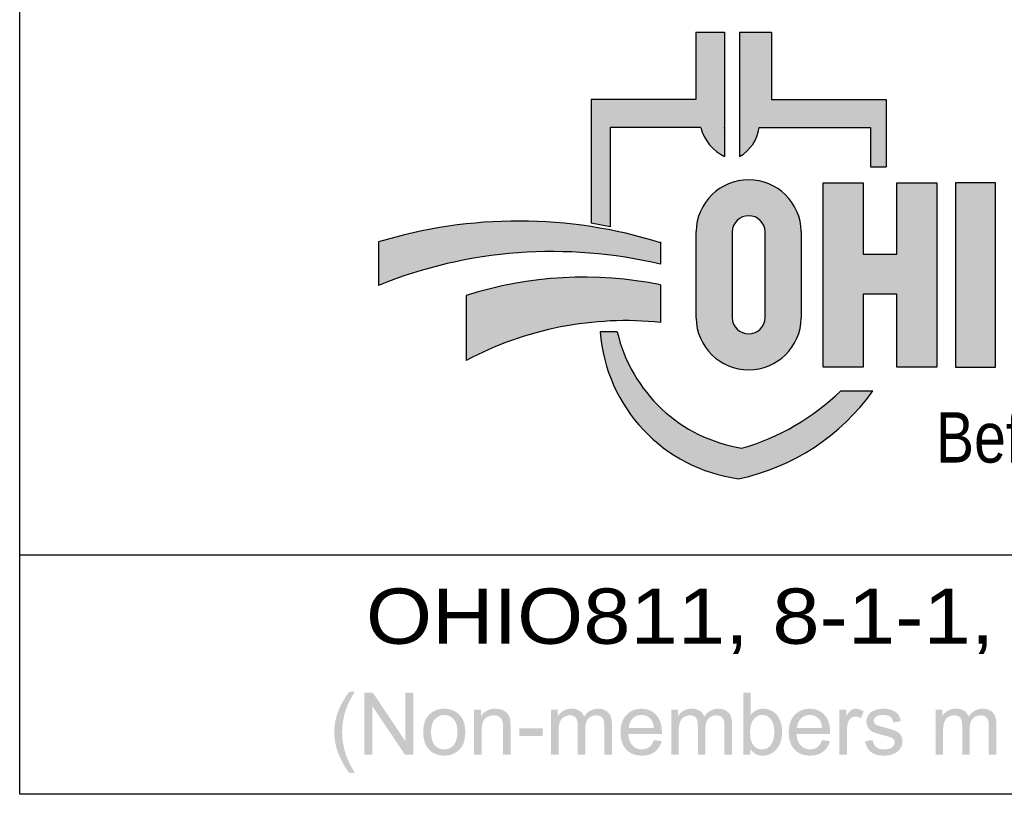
# Paper-space layout '113851GT001' of a CAD drawing. Header units: feet. Extents: x 0 to 34, y 0 to 22.
# Tile 6 of 12: x 3.3 to 5.5, y 2.4 to 4.2. Entities that reach past the tile are written whole.
import ezdxf
from ezdxf.enums import TextEntityAlignment as Align

# ---------------------------------------------------------------- set-up
doc = ezdxf.new("R2010")
doc.units = ezdxf.units.FT
doc.header["$MEASUREMENT"] = 0
doc.layers.add('C-ANNO-TEXT', color=7, linetype='Continuous')
doc.layers.add('SH_Data', color=7, linetype='Continuous')
doc.styles.add('Font 70-Main Title', font='txt', dxfattribs={"width": 1.15, "height": 0.25})
doc.styles.add('ROMANC', font='ic-romans')

# ---------------------------------------------------------------- blocks, each defined once
blk = doc.blocks.new('OUPS NEW LOGO - 2022 - SCR')
at = {"layer": 'SH_Data'}
h = blk.add_hatch(color=256, dxfattribs=at)
edge = h.paths.add_edge_path()
edge.add_line((-0.8462481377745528, 0.3341965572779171), (-0.8462481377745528, 0.1816177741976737))
edge.add_line((-0.8462481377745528, 0.1816177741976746), (-0.8462481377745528, 0.1816177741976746))
edge.add_line((-0.8462481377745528, 0.1816177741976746), (-1.082950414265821, 0.1816177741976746))
edge.add_line((-1.082950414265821, 0.1816177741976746), (-1.082950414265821, 0.1816177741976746))
edge.add_line((-1.082950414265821, 0.1816177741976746), (-1.082950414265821, -0.09806893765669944))
edge.add_line((-1.082950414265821, -0.09806893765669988), (-1.082950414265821, -0.09806893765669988))
edge.add_line((-1.082950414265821, -0.09806893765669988), (-1.040056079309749, -0.1061956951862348))
edge.add_line((-1.040056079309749, -0.1061956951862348), (-1.040056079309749, -0.1061956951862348))
edge.add_line((-1.040056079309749, -0.1061956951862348), (-1.040056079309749, 0.1181027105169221))
edge.add_line((-1.040056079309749, 0.1181027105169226), (-1.040056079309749, 0.1181027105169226))
edge.add_line((-1.040056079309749, 0.1181027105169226), (-0.8350011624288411, 0.1181027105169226))
edge.add_line((-0.8350011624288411, 0.1181027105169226), (-0.8350011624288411, 0.1181027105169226))
edge.add_ellipse((-0.7351688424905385, 0.1450818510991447), major_axis=(0.0731244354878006, 0.0731244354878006), ratio=0.9999999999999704, start_angle=150.1226340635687, end_angle=198.5808787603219)
edge.add_line((-0.7811810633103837, 0.05246845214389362), (-0.7811810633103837, 0.334196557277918))
edge.add_line((-0.7811810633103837, 0.3341965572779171), (-0.7811810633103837, 0.3341965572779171))
edge.add_line((-0.7811810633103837, 0.3341965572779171), (-0.8462481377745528, 0.3341965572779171))
h = blk.add_hatch(color=256, dxfattribs=at)
edge = h.paths.add_edge_path()
edge.add_line((-0.4159837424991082, 0.02927682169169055), (-0.4159837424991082, 0.1816177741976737))
edge.add_line((-0.4159837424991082, 0.1816177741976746), (-0.4159837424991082, 0.1816177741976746))
edge.add_line((-0.4159837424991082, 0.1816177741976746), (-0.6751867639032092, 0.1816177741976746))
edge.add_line((-0.6751867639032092, 0.1816177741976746), (-0.6751867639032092, 0.1816177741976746))
edge.add_line((-0.6751867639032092, 0.1816177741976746), (-0.6751867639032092, 0.334196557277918))
edge.add_line((-0.6751867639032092, 0.3341965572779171), (-0.6751867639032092, 0.3341965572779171))
edge.add_line((-0.6751867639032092, 0.3341965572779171), (-0.7474695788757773, 0.3341965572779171))
edge.add_line((-0.7474695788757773, 0.3341965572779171), (-0.7474695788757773, 0.3341965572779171))
edge.add_line((-0.7474695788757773, 0.3341965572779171), (-0.7474695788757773, 0.05246845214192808))
edge.add_line((-0.7474695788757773, 0.05246845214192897), (-0.7474695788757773, 0.05246845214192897))
edge.add_ellipse((-0.7925160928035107, 0.1310611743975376), major_axis=(-0.06405468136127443, 0.06405468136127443), ratio=0.9999999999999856, start_angle=164.8197794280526, end_angle=216.775628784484)
edge.add_line((-0.7028607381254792, 0.1181027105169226), (-0.4513586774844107, 0.1181027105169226))
edge.add_line((-0.4513586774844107, 0.1181027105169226), (-0.4513586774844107, 0.1181027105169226))
edge.add_line((-0.4513586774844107, 0.1181027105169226), (-0.4513586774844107, 0.02927682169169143))
edge.add_line((-0.4513586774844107, 0.02927682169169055), (-0.4513586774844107, 0.02927682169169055))
edge.add_line((-0.4513586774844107, 0.02927682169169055), (-0.4159837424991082, 0.02927682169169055))
h = blk.add_hatch(color=256, dxfattribs=at)
edge = h.paths.add_edge_path(flags=16)
edge.add_line((-0.6892940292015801, -0.2147338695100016), (-0.6892940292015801, -0.1177979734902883))
edge.add_ellipse((-0.7267585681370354, -0.1186243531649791), major_axis=(0.02649787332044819, 0.02649787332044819), ratio=0.9999999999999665, start_angle=316.2636053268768, end_angle=493.424269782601)
edge.add_line((-0.7642180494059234, -0.1175938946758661), (-0.7642180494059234, -0.3118738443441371))
edge.add_ellipse((-0.7267585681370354, -0.3108433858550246), major_axis=(-0.02649787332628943, 0.02649787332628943), ratio=0.9999999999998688, start_angle=46.57573021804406, end_angle=223.7363946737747)
edge.add_line((-0.6892940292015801, -0.3116697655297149), (-0.6892940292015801, -0.2147338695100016))
edge.add_line((-0.6892940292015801, -0.2147338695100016), (-0.6892940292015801, -0.2147338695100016))
edge = h.paths.add_edge_path()
edge.add_line((-0.6077943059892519, -0.2147338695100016), (-0.6077943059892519, -0.3125997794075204))
edge.add_line((-0.6077943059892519, -0.3125997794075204), (-0.6077943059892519, -0.3125997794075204))
edge.add_ellipse((-0.7267630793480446, -0.3104800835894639), major_axis=(-0.08413697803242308, 0.08413697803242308), ratio=0.9999999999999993, start_angle=46.02074495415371, end_angle=223.9792550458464, ccw=False)
edge.add_line((-0.8457318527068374, -0.3125997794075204), (-0.8457318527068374, -0.1168679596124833))
edge.add_line((-0.8457318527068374, -0.1168679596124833), (-0.8457318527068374, -0.1168679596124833))
edge.add_ellipse((-0.7267630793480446, -0.1189876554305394), major_axis=(0.08413697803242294, 0.08413697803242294), ratio=0.9999999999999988, start_angle=-43.97925504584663, end_angle=133.9792550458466, ccw=False)
edge.add_line((-0.6077943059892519, -0.1168679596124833), (-0.6077943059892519, -0.2147338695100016))
h.paths.add_polyline_path([(-0.4675882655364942, -0.4235966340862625), (-0.5584854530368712, -0.4235966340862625), (-0.5584854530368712, -0.4235966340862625), (-0.5584854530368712, -0.007031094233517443), (-0.5584854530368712, -0.007031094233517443), (-0.4675882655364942, -0.007031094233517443), (-0.4675882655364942, -0.007031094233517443), (-0.4675882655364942, -0.1678471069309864), (-0.4675882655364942, -0.1678471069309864), (-0.3918406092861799, -0.1678471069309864), (-0.3918406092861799, -0.1678471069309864), (-0.3918406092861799, -0.007031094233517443), (-0.3918406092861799, -0.007031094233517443), (-0.300943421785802, -0.007031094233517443), (-0.300943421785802, -0.007031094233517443), (-0.300943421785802, -0.4235966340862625), (-0.300943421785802, -0.4235966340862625), (-0.3918406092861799, -0.4235966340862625), (-0.3918406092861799, -0.4235966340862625), (-0.3918406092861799, -0.2587442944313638), (-0.3918406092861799, -0.2587442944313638), (-0.4675882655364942, -0.2587442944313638), (-0.4675882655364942, -0.2587442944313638)])
h.paths.add_polyline_path([(-0.1684870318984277, -0.4235966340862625), (-0.1684870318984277, -0.007031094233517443), (-0.1684870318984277, -0.007031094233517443), (-0.2593842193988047, -0.007031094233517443), (-0.2593842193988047, -0.007031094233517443), (-0.2593842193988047, -0.4235966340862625), (-0.2593842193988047, -0.4235966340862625)])
h = blk.add_hatch(color=256, dxfattribs=at)
edge = h.paths.add_edge_path()
edge.add_ellipse((-1.247657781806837, -1.175948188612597), major_axis=(-0.765587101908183, 0.765587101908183), ratio=0.9999999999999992, start_angle=-62.29365125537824, end_angle=-28.02013948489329)
edge.add_line((-1.563845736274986, -0.1404423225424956), (-1.563845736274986, -0.2386470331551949))
edge.add_line((-1.563845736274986, -0.2386470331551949), (-1.563845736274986, -0.2386470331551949))
edge.add_ellipse((-1.170421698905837, -1.21261249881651), major_axis=(-0.7427621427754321, 0.7427621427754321), ratio=0.9999999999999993, start_angle=301.5335675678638, end_angle=336.9957743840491, ccw=False)
edge.add_line((-0.9258034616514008, -0.191068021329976), (-0.9258034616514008, -0.1421895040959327))
edge = h.paths.add_edge_path()
edge.add_ellipse((-1.004585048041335, -1.085368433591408), major_axis=(-0.542332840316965, 0.542332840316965), ratio=0.9999999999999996, start_angle=309.10433061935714, end_angle=343.0465887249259, ccw=False)
edge.add_line((-0.9258034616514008, -0.3224508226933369), (-0.9258034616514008, -0.2373985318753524))
edge.add_line((-0.9258034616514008, -0.2373985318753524), (-0.9258034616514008, -0.2373985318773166))
edge.add_ellipse((-1.098930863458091, -1.10115808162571), major_axis=(0.6229179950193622, 0.6229179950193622), ratio=0.9999999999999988, start_angle=33.66612000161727, end_angle=62.59371980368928)
edge.add_line((-1.365208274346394, -0.2614259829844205), (-1.365208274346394, -0.4084631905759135))
edge = h.paths.add_edge_path()
edge.add_ellipse((-0.8533254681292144, -0.185999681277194), major_axis=(0.3541284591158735, 0.3541284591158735), ratio=0.9999999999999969, start_angle=236.9688264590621, end_angle=279.4894520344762)
edge.add_line((-0.4456591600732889, -0.4768984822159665), (-0.5181353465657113, -0.4768984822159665))
edge.add_line((-0.5181353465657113, -0.4768984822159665), (-0.5181353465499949, -0.4768984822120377))
edge.add_ellipse((-0.8894601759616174, -0.09442066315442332), major_axis=(0.376942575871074, 0.376942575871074), ratio=0.9999999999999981, start_angle=241.063149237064, end_angle=269.15233434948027, ccw=False)
edge.add_ellipse((-0.6877779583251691, -0.2660074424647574), major_axis=(0.24392311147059, 0.24392311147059), ratio=0.9999999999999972, start_angle=148.0153284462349, end_angle=215.9633422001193, ccw=False)
edge.add_line((-1.023875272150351, -0.3436963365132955), (-1.062336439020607, -0.3436963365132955))
edge.add_line((-1.062336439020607, -0.3436963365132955), (-1.062336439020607, -0.3436963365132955))
edge.add_ellipse((-0.7011748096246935, -0.3170139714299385), major_axis=(0.25607583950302, 0.25607583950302), ratio=0.9999999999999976, start_angle=139.2252952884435, end_angle=217.3367633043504)
at = {"layer": 'SH_Data', "linetype": 'Continuous', "lineweight": 0}
h = blk.add_hatch(color=7, dxfattribs=at)
edge = h.paths.add_edge_path()
edge.add_spline(control_points=[(-1.629682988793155, -1.34092281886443), (-1.643925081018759, -1.322970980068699), (-1.653770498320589, -1.298906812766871), (-1.663615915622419, -1.274842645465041), (-1.663615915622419, -1.249059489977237), (-1.663615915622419, -1.22633249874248), (-1.656256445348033, -1.205514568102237), (-1.647653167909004, -1.181355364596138), (-1.629682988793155, -1.157386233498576)], knot_values=[0, 0, 0, 0.25, 0.25, 0.5, 0.5, 0.75, 0.75, 1, 1, 1], degree=2, periodic=0)
edge.add_line((-1.629682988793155, -1.157386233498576), (-1.61741164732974, -1.157386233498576))
edge.add_spline(control_points=[(-1.61741164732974, -1.157386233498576), (-1.628941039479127, -1.177248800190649), (-1.63265745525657, -1.18574703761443), (-1.638469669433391, -1.198925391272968), (-1.641805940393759, -1.213249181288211), (-1.645902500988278, -1.231105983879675), (-1.645902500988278, -1.249154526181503), (-1.645902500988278, -1.295087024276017), (-1.61741164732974, -1.34092281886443)], knot_values=[0, 0, 0, 0.25, 0.25, 0.5, 0.5, 0.75, 0.75, 1, 1, 1], degree=2, periodic=0)
edge.add_line((-1.61741164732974, -1.34092281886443), (-1.629682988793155, -1.34092281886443))
blk.add_hatch(color=7, dxfattribs=at).paths.add_polyline_path([(-1.595429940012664, -1.299733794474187), (-1.595429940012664, -1.159733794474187), (-1.576472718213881, -1.159733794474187), (-1.502807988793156, -1.269689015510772), (-1.502807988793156, -1.159733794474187), (-1.485094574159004, -1.159733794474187), (-1.485094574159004, -1.299733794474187), (-1.504051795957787, -1.299733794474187), (-1.577716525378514, -1.189773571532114), (-1.577716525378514, -1.299733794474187)])
h = blk.add_hatch(color=7, dxfattribs=at)
edge = h.paths.add_edge_path()
edge.add_line((-0.7232043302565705, -1.299733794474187), (-0.7391037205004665, -1.299733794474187))
edge.add_line((-0.7391037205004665, -1.299733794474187), (-0.7391037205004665, -1.159733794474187))
edge.add_line((-0.7391037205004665, -1.159733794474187), (-0.7219238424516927, -1.159733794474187))
edge.add_line((-0.7219238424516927, -1.159733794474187), (-0.7219238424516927, -1.209624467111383))
edge.add_spline(control_points=[(-0.7219238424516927, -1.209624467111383), (-0.7110396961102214, -1.196014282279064), (-0.6941399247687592, -1.196014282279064), (-0.6847846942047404, -1.196014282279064), (-0.6764306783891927, -1.199784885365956), (-0.6680766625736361, -1.203555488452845), (-0.6626821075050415, -1.210380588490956), (-0.6572875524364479, -1.217205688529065), (-0.654232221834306, -1.226847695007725), (-0.6511768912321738, -1.236489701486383), (-0.6511768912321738, -1.247467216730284), (-0.6511768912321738, -1.273527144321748), (-0.6640726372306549, -1.287750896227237), (-0.6769683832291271, -1.301974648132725), (-0.6950235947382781, -1.301974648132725), (-0.712982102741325, -1.301974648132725), (-0.7232043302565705, -1.287032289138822)], knot_values=[0, 0, 0, 0.125, 0.125, 0.25, 0.25, 0.375, 0.375, 0.5, 0.5, 0.6249999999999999, 0.6249999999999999, 0.75, 0.75, 0.875, 0.875, 1, 1, 1], degree=2, periodic=0)
edge.add_line((-0.7232043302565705, -1.287032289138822), (-0.7232043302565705, -1.299733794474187))
edge = h.paths.add_edge_path(flags=16)
edge.add_spline(control_points=[(-0.7234177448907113, -1.24822917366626), (-0.7234177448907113, -1.266482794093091), (-0.718460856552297, -1.274605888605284), (-0.7103577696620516, -1.287889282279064), (-0.6965358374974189, -1.287889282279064), (-0.6852865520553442, -1.287889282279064), (-0.6770884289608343, -1.278093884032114), (-0.6688903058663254, -1.268298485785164), (-0.6688903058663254, -1.248899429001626), (-0.6688903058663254, -1.229021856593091), (-0.6767549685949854, -1.219560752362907), (-0.6846196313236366, -1.210099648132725), (-0.6957722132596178, -1.210099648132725), (-0.7070214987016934, -1.210099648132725), (-0.7152196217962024, -1.219895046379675), (-0.7234177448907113, -1.229690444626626), (-0.7234177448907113, -1.24822917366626)], knot_values=[0, 0, 0, 0.125, 0.125, 0.25, 0.25, 0.375, 0.375, 0.5, 0.5, 0.6249999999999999, 0.6249999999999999, 0.75, 0.75, 0.875, 0.875, 1, 1, 1], degree=2, periodic=0)
h = blk.add_hatch(color=7, dxfattribs=at)
edge = h.paths.add_edge_path()
edge.add_spline(control_points=[(-1.46257933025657, -1.248994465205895), (-1.46257933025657, -1.220833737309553), (-1.446926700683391, -1.207278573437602), (-1.433850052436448, -1.196014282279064), (-1.415046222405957, -1.196014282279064), (-1.394143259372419, -1.196014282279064), (-1.380876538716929, -1.209712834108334), (-1.367609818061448, -1.223411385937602), (-1.367609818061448, -1.247562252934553), (-1.367609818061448, -1.267131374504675), (-1.373479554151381, -1.278348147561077), (-1.379349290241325, -1.28956492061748), (-1.390564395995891, -1.295769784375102), (-1.401779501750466, -1.301974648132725), (-1.415046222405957, -1.301974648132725), (-1.43633099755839, -1.301974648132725), (-1.449455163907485, -1.288323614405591), (-1.46257933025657, -1.274672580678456), (-1.46257933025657, -1.248994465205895)], knot_values=[0, 0, 0, 0.1111111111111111, 0.1111111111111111, 0.2222222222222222, 0.2222222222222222, 0.3333333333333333, 0.3333333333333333, 0.4444444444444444, 0.4444444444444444, 0.5555555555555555, 0.5555555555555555, 0.6666666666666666, 0.6666666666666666, 0.7777777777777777, 0.7777777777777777, 0.8888888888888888, 0.8888888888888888, 1, 1, 1], degree=2, periodic=0)
edge = h.paths.add_edge_path(flags=16)
edge.add_spline(control_points=[(-1.444865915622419, -1.248999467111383), (-1.444865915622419, -1.268491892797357), (-1.436386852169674, -1.278190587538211), (-1.427907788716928, -1.287889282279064), (-1.415046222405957, -1.287889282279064), (-1.40228135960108, -1.287889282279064), (-1.393802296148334, -1.278143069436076), (-1.385323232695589, -1.26839685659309), (-1.385323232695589, -1.248425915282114), (-1.385323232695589, -1.229603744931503), (-1.393849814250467, -1.219905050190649), (-1.402376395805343, -1.210206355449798), (-1.415046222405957, -1.210206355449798), (-1.427907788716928, -1.210206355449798), (-1.436386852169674, -1.219856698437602), (-1.444865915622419, -1.229507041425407), (-1.444865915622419, -1.248999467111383)], knot_values=[0, 0, 0, 0.125, 0.125, 0.25, 0.25, 0.375, 0.375, 0.5, 0.5, 0.6249999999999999, 0.6249999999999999, 0.75, 0.75, 0.875, 0.875, 1, 1, 1], degree=2, periodic=0)
h = blk.add_hatch(color=7, dxfattribs=at)
edge = h.paths.add_edge_path()
edge.add_line((-1.347442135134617, -1.299733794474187), (-1.347442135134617, -1.198255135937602))
edge.add_line((-1.347442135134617, -1.198255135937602), (-1.331969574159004, -1.198255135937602))
edge.add_line((-1.331969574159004, -1.198255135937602), (-1.331969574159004, -1.212677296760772))
edge.add_spline(control_points=[(-1.331969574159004, -1.212677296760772), (-1.32080198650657, -1.196014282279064), (-1.299710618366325, -1.196014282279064), (-1.290547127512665, -1.196014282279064), (-1.282864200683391, -1.199308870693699), (-1.275181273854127, -1.202603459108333), (-1.271363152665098, -1.207952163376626), (-1.26754503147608, -1.213300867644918), (-1.266017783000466, -1.220655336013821), (-1.265064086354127, -1.225430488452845), (-1.265064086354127, -1.237368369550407)], knot_values=[0, 0, 0, 0.2, 0.2, 0.4, 0.4, 0.6000000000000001, 0.6000000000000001, 0.8, 0.8, 1, 1, 1], degree=2, periodic=0)
edge.add_line((-1.265064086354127, -1.237368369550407), (-1.265064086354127, -1.299733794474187))
edge.add_line((-1.265064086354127, -1.299733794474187), (-1.28224396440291, -1.299733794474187))
edge.add_line((-1.28224396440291, -1.299733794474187), (-1.28224396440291, -1.238065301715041))
edge.add_spline(control_points=[(-1.28224396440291, -1.238065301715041), (-1.28224396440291, -1.22756463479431), (-1.284248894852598, -1.222361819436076), (-1.286253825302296, -1.217159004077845), (-1.291360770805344, -1.214056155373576), (-1.296467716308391, -1.21095330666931), (-1.303342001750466, -1.21095330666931), (-1.314319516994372, -1.21095330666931), (-1.322290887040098, -1.217921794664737), (-1.330262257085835, -1.224890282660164), (-1.330262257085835, -1.244364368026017)], knot_values=[0, 0, 0, 0.2, 0.2, 0.4, 0.4, 0.6000000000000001, 0.6000000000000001, 0.8, 0.8, 1, 1, 1], degree=2, periodic=0)
edge.add_line((-1.330262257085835, -1.244364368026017), (-1.330262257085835, -1.299733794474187))
edge.add_line((-1.330262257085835, -1.299733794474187), (-1.347442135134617, -1.299733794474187))
h = blk.add_hatch(color=7, dxfattribs=at)
edge = h.paths.add_edge_path()
edge.add_line((-1.173634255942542, -1.299733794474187), (-1.173634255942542, -1.198255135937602))
edge.add_line((-1.173634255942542, -1.198255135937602), (-1.158268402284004, -1.198255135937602))
edge.add_line((-1.158268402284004, -1.198255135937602), (-1.158268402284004, -1.212575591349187))
edge.add_spline(control_points=[(-1.158268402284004, -1.212575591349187), (-1.153491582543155, -1.205109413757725), (-1.14556106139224, -1.200561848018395), (-1.137630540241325, -1.196014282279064), (-1.127501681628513, -1.196014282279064), (-1.116227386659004, -1.196014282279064), (-1.109013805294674, -1.200704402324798), (-1.101800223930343, -1.205394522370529), (-1.09883742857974, -1.213817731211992), (-1.086784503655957, -1.196014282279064), (-1.067463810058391, -1.196014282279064), (-1.05234971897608, -1.196014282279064), (-1.044219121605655, -1.204370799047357), (-1.036088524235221, -1.212727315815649), (-1.036088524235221, -1.230110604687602)], knot_values=[0, 0, 0, 0.1428571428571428, 0.1428571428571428, 0.2857142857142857, 0.2857142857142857, 0.4285714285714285, 0.4285714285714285, 0.5714285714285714, 0.5714285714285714, 0.7142857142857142, 0.7142857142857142, 0.8571428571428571, 0.8571428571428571, 1, 1, 1], degree=2, periodic=0)
edge.add_line((-1.036088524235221, -1.230110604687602), (-1.036088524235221, -1.299733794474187))
edge.add_line((-1.036088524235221, -1.299733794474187), (-1.053268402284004, -1.299733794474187))
edge.add_line((-1.053268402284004, -1.299733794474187), (-1.053268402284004, -1.235869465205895))
edge.add_spline(control_points=[(-1.053268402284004, -1.235869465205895), (-1.053268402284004, -1.225558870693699), (-1.054940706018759, -1.221024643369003), (-1.056613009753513, -1.21649041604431), (-1.061007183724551, -1.21372186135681), (-1.065401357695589, -1.21095330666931), (-1.071325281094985, -1.21095330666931), (-1.082026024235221, -1.21095330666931), (-1.089095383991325, -1.218065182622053), (-1.096164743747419, -1.225177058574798), (-1.096164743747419, -1.240833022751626)], knot_values=[0, 0, 0, 0.2, 0.2, 0.4, 0.4, 0.6000000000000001, 0.6000000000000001, 0.8, 0.8, 1, 1, 1], degree=2, periodic=0)
edge.add_line((-1.096164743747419, -1.240833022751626), (-1.096164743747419, -1.299733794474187))
edge.add_line((-1.096164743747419, -1.299733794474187), (-1.113344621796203, -1.299733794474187))
edge.add_line((-1.113344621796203, -1.299733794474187), (-1.113344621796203, -1.233863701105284))
edge.add_spline(control_points=[(-1.113344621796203, -1.233863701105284), (-1.113344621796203, -1.222409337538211), (-1.117550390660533, -1.21668132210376), (-1.121756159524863, -1.21095330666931), (-1.131314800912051, -1.21095330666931), (-1.138579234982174, -1.21095330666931), (-1.144744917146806, -1.214771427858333), (-1.150910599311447, -1.218589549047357), (-1.153682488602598, -1.225939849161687), (-1.156454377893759, -1.233290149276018), (-1.156454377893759, -1.24713375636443)], knot_values=[0, 0, 0, 0.2, 0.2, 0.4, 0.4, 0.6000000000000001, 0.6000000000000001, 0.8, 0.8, 1, 1, 1], degree=2, periodic=0)
edge.add_line((-1.156454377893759, -1.24713375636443), (-1.156454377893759, -1.299733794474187))
edge.add_line((-1.156454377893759, -1.299733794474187), (-1.173634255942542, -1.299733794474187))
h = blk.add_hatch(color=7, dxfattribs=at)
edge = h.paths.add_edge_path()
edge.add_line((-0.9412924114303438, -1.266974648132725), (-0.9235339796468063, -1.26921550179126))
edge.add_spline(control_points=[(-0.9235339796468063, -1.26921550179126), (-0.9277355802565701, -1.284783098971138), (-0.9390974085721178, -1.29337887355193), (-0.9504592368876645, -1.301974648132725), (-0.9681226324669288, -1.301974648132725), (-0.9903694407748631, -1.301974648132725), (-1.003402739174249, -1.288276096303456), (-1.016436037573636, -1.274577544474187), (-1.016436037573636, -1.249853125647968), (-1.016436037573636, -1.224270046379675), (-1.003259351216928, -1.210142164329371), (-0.9900826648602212, -1.196014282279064), (-0.9690779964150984, -1.196014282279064), (-0.9487402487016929, -1.196014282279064), (-0.935850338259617, -1.209864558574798), (-0.9229604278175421, -1.223714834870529), (-0.9229604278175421, -1.248837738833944), (-0.9229604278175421, -1.250366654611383), (-0.9230554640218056, -1.25342281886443)], knot_values=[0, 0, 0, 0.1111111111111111, 0.1111111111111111, 0.2222222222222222, 0.2222222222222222, 0.3333333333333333, 0.3333333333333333, 0.4444444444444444, 0.4444444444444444, 0.5555555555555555, 0.5555555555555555, 0.6666666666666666, 0.6666666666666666, 0.7777777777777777, 0.7777777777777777, 0.8888888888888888, 0.8888888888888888, 1, 1, 1], degree=2, periodic=0)
edge.add_line((-0.9230554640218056, -1.25342281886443), (-0.9987226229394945, -1.25342281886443))
edge.add_spline(control_points=[(-0.9987226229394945, -1.25342281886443), (-0.9977672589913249, -1.270130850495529), (-0.9892623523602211, -1.279010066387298), (-0.980757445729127, -1.287889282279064), (-0.9680492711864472, -1.287889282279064), (-0.9585890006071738, -1.287889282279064), (-0.9518997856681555, -1.282900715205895), (-0.9452105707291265, -1.277912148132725), (-0.9412924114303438, -1.266974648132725)], knot_values=[0, 0, 0, 0.25, 0.25, 0.5, 0.5, 0.75, 0.75, 1, 1, 1], degree=2, periodic=0)
edge = h.paths.add_edge_path(flags=16)
edge.add_line((-0.9977622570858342, -1.239337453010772), (-0.941100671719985, -1.239337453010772))
edge.add_spline(control_points=[(-0.941100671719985, -1.239337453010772), (-0.9422477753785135, -1.22649255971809), (-0.9475981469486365, -1.220068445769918), (-0.9558162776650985, -1.210099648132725), (-0.9689062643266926, -1.210099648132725), (-0.9807541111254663, -1.210099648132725), (-0.9888280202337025, -1.218056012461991), (-0.996901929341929, -1.22601237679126), (-0.9977622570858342, -1.239337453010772)], knot_values=[0, 0, 0, 0.25, 0.25, 0.5, 0.5, 0.75, 0.75, 1, 1, 1], degree=2, periodic=0)
h = blk.add_hatch(color=7, dxfattribs=at)
edge = h.paths.add_edge_path()
edge.add_line((-0.9019574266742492, -1.299733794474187), (-0.9019574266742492, -1.198255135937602))
edge.add_line((-0.9019574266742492, -1.198255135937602), (-0.8865915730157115, -1.198255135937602))
edge.add_line((-0.8865915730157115, -1.198255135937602), (-0.8865915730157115, -1.212575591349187))
edge.add_spline(control_points=[(-0.8865915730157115, -1.212575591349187), (-0.8818147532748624, -1.205109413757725), (-0.873884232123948, -1.200561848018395), (-0.8659537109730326, -1.196014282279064), (-0.8558248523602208, -1.196014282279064), (-0.8445505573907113, -1.196014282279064), (-0.8373369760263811, -1.200704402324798), (-0.830123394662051, -1.205394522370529), (-0.8271605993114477, -1.213817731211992), (-0.8151076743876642, -1.196014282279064), (-0.7957869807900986, -1.196014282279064), (-0.7806728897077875, -1.196014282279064), (-0.7725422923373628, -1.204370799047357), (-0.7644116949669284, -1.212727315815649), (-0.7644116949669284, -1.230110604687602)], knot_values=[0, 0, 0, 0.1428571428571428, 0.1428571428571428, 0.2857142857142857, 0.2857142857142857, 0.4285714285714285, 0.4285714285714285, 0.5714285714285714, 0.5714285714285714, 0.7142857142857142, 0.7142857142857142, 0.8571428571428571, 0.8571428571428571, 1, 1, 1], degree=2, periodic=0)
edge.add_line((-0.7644116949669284, -1.230110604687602), (-0.7644116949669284, -1.299733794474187))
edge.add_line((-0.7644116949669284, -1.299733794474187), (-0.7815915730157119, -1.299733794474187))
edge.add_line((-0.7815915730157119, -1.299733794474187), (-0.7815915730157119, -1.235869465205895))
edge.add_spline(control_points=[(-0.7815915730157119, -1.235869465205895), (-0.7815915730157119, -1.225558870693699), (-0.7832638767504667, -1.221024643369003), (-0.7849361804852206, -1.21649041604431), (-0.7893303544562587, -1.21372186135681), (-0.7937245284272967, -1.21095330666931), (-0.7996484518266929, -1.21095330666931), (-0.8103491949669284, -1.21095330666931), (-0.8174185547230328, -1.218065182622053), (-0.8244879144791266, -1.225177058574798), (-0.8244879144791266, -1.240833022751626)], knot_values=[0, 0, 0, 0.2, 0.2, 0.4, 0.4, 0.6000000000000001, 0.6000000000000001, 0.8, 0.8, 1, 1, 1], degree=2, periodic=0)
edge.add_line((-0.8244879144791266, -1.240833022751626), (-0.8244879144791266, -1.299733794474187))
edge.add_line((-0.8244879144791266, -1.299733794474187), (-0.8416677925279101, -1.299733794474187))
edge.add_line((-0.8416677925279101, -1.299733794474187), (-0.8416677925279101, -1.233863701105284))
edge.add_spline(control_points=[(-0.8416677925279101, -1.233863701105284), (-0.8416677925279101, -1.222409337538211), (-0.8458735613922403, -1.21668132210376), (-0.8500793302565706, -1.21095330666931), (-0.8596379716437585, -1.21095330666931), (-0.8669024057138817, -1.21095330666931), (-0.8730680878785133, -1.214771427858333), (-0.8792337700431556, -1.218589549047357), (-0.8820056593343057, -1.225939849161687), (-0.8847775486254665, -1.233290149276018), (-0.8847775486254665, -1.24713375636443)], knot_values=[0, 0, 0, 0.2, 0.2, 0.4, 0.4, 0.6000000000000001, 0.6000000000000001, 0.8, 0.8, 1, 1, 1], degree=2, periodic=0)
edge.add_line((-0.8847775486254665, -1.24713375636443), (-0.8847775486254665, -1.299733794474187))
edge.add_line((-0.8847775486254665, -1.299733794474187), (-0.9019574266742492, -1.299733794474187))
h = blk.add_hatch(color=7, dxfattribs=at)
edge = h.paths.add_edge_path()
edge.add_line((-0.5608808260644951, -1.266974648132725), (-0.5431223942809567, -1.26921550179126))
edge.add_spline(control_points=[(-0.5431223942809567, -1.26921550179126), (-0.5473239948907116, -1.284783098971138), (-0.5586858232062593, -1.29337887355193), (-0.570047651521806, -1.301974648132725), (-0.58771104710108, -1.301974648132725), (-0.6099578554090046, -1.301974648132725), (-0.6229911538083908, -1.288276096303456), (-0.6360244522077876, -1.274577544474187), (-0.6360244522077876, -1.249853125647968), (-0.6360244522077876, -1.224270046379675), (-0.6228477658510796, -1.210142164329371), (-0.6096710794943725, -1.196014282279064), (-0.5886664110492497, -1.196014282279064), (-0.5683286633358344, -1.196014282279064), (-0.5554387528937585, -1.209864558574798), (-0.5425488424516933, -1.223714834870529), (-0.5425488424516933, -1.248837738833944), (-0.5425488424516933, -1.250366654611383), (-0.5426438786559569, -1.25342281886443)], knot_values=[0, 0, 0, 0.1111111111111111, 0.1111111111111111, 0.2222222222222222, 0.2222222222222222, 0.3333333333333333, 0.3333333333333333, 0.4444444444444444, 0.4444444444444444, 0.5555555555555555, 0.5555555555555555, 0.6666666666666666, 0.6666666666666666, 0.7777777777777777, 0.7777777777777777, 0.8888888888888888, 0.8888888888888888, 1, 1, 1], degree=2, periodic=0)
edge.add_line((-0.5426438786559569, -1.25342281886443), (-0.618311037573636, -1.25342281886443))
edge.add_spline(control_points=[(-0.618311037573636, -1.25342281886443), (-0.6173556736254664, -1.270130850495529), (-0.6088507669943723, -1.279010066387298), (-0.6003458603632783, -1.287889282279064), (-0.5876376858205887, -1.287889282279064), (-0.578177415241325, -1.287889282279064), (-0.571488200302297, -1.282900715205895), (-0.5647989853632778, -1.277912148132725), (-0.5608808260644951, -1.266974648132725)], knot_values=[0, 0, 0, 0.25, 0.25, 0.5, 0.5, 0.75, 0.75, 1, 1, 1], degree=2, periodic=0)
edge = h.paths.add_edge_path(flags=16)
edge.add_line((-0.6173506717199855, -1.239337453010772), (-0.5606890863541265, -1.239337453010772))
edge.add_spline(control_points=[(-0.5606890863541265, -1.239337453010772), (-0.5618361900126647, -1.22649255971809), (-0.5671865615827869, -1.220068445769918), (-0.5754046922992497, -1.210099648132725), (-0.5884946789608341, -1.210099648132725), (-0.6003425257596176, -1.210099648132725), (-0.608416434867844, -1.218056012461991), (-0.6164903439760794, -1.22601237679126), (-0.6173506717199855, -1.239337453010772)], knot_values=[0, 0, 0, 0.25, 0.25, 0.5, 0.5, 0.75, 0.75, 1, 1, 1], degree=2, periodic=0)
h = blk.add_hatch(color=7, dxfattribs=at)
edge = h.paths.add_edge_path()
edge.add_line((-0.5217409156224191, -1.299733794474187), (-0.5217409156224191, -1.198255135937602))
edge.add_line((-0.5217409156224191, -1.198255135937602), (-0.5062683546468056, -1.198255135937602))
edge.add_line((-0.5062683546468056, -1.198255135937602), (-0.5062683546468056, -1.213632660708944))
edge.add_spline(control_points=[(-0.5062683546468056, -1.213632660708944), (-0.5003544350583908, -1.202871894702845), (-0.4953458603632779, -1.199443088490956), (-0.4903372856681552, -1.196014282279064), (-0.4843283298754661, -1.196014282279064), (-0.4756466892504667, -1.196014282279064), (-0.4666799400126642, -1.201503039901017)], knot_values=[0, 0, 0, 0.3333333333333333, 0.3333333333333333, 0.6666666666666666, 0.6666666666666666, 1, 1, 1], degree=2, periodic=0)
edge.add_line((-0.4666799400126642, -1.201503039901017), (-0.4726988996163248, -1.217410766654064))
edge.add_spline(control_points=[(-0.4726988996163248, -1.217410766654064), (-0.478972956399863, -1.213727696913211), (-0.4852453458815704, -1.213727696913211), (-0.4908541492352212, -1.213727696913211), (-0.4953216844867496, -1.217119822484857), (-0.4997892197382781, -1.220511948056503), (-0.5016982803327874, -1.226532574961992), (-0.5045610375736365, -1.235706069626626), (-0.5045610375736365, -1.246600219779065)], knot_values=[0, 0, 0, 0.25, 0.25, 0.5, 0.5, 0.75, 0.75, 1, 1, 1], degree=2, periodic=0)
edge.add_line((-0.5045610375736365, -1.246600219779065), (-0.5045610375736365, -1.299733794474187))
edge.add_line((-0.5045610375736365, -1.299733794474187), (-0.5217409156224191, -1.299733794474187))
h = blk.add_hatch(color=7, dxfattribs=at)
edge = h.paths.add_edge_path()
edge.add_line((-0.4633720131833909, -1.269428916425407), (-0.4464055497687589, -1.266761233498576))
edge.add_spline(control_points=[(-0.4464055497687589, -1.266761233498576), (-0.4449683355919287, -1.276990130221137), (-0.4384050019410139, -1.282439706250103), (-0.4318416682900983, -1.287889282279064), (-0.4200571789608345, -1.287889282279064), (-0.4081776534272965, -1.287889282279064), (-0.4024287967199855, -1.283059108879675), (-0.3966799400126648, -1.278228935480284), (-0.3966799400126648, -1.27172312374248), (-0.3966799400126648, -1.265889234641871), (-0.401761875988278, -1.262541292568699), (-0.4053098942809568, -1.260245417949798), (-0.4193669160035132, -1.25670573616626), (-0.4382991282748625, -1.251933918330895), (-0.4456169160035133, -1.248450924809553), (-0.4529347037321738, -1.244967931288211), (-0.4567128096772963, -1.238813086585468), (-0.4604909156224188, -1.232658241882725), (-0.4604909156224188, -1.225215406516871), (-0.4604909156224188, -1.218439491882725), (-0.4573813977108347, -1.212666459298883), (-0.4542718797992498, -1.206893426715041), (-0.4489148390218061, -1.203075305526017), (-0.444896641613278, -1.200117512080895), (-0.4379606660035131, -1.19806589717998), (-0.4310246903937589, -1.196014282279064), (-0.4230849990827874, -1.196014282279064), (-0.4111254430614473, -1.196014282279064), (-0.4020853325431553, -1.199456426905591), (-0.3930452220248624, -1.202898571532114), (-0.3887394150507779, -1.208778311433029), (-0.3844336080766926, -1.214658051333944), (-0.3828079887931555, -1.224505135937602)], knot_values=[0, 0, 0, 0.0625, 0.0625, 0.125, 0.125, 0.1875, 0.1875, 0.25, 0.25, 0.3124999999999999, 0.3124999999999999, 0.375, 0.375, 0.4375, 0.4375, 0.5, 0.5, 0.5625, 0.5625, 0.6249999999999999, 0.6249999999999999, 0.6875, 0.6875, 0.75, 0.75, 0.8124999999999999, 0.8124999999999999, 0.875, 0.875, 0.9375, 0.9375, 1, 1, 1], degree=2, periodic=0)
edge.add_line((-0.3828079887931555, -1.224505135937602), (-0.3996677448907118, -1.226745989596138))
edge.add_spline(control_points=[(-0.3996677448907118, -1.226745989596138), (-0.4008148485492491, -1.21890133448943), (-0.406313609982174, -1.214500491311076), (-0.4118123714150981, -1.210099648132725), (-0.4218511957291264, -1.210099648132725), (-0.4337090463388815, -1.210099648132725), (-0.4387768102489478, -1.214021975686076), (-0.4438445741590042, -1.21794430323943), (-0.4438445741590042, -1.223206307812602), (-0.4438445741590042, -1.226555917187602), (-0.4417404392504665, -1.229233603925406), (-0.4396379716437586, -1.23200799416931), (-0.4351429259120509, -1.233825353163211), (-0.4325619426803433, -1.234782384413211), (-0.4199388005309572, -1.23822702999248), (-0.4016751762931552, -1.243093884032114), (-0.3944407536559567, -1.246195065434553), (-0.387206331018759, -1.249296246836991), (-0.3830864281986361, -1.255213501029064), (-0.3789665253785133, -1.261130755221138), (-0.3789665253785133, -1.269910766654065), (-0.3789665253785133, -1.278499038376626), (-0.3839909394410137, -1.286085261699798), (-0.3890153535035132, -1.293671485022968), (-0.3984889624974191, -1.297823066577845), (-0.4079625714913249, -1.301974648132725), (-0.4199254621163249, -1.301974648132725), (-0.4397346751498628, -1.301974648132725), (-0.450117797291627, -1.293766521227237), (-0.4605009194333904, -1.285558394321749), (-0.4633720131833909, -1.269428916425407)], knot_values=[0, 0, 0, 0.06666666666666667, 0.06666666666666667, 0.1333333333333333, 0.1333333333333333, 0.2, 0.2, 0.2666666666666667, 0.2666666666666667, 0.3333333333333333, 0.3333333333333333, 0.4, 0.4, 0.4666666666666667, 0.4666666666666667, 0.5333333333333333, 0.5333333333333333, 0.6, 0.6, 0.6666666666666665, 0.6666666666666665, 0.7333333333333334, 0.7333333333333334, 0.8, 0.8, 0.8666666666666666, 0.8666666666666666, 0.9333333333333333, 0.9333333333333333, 1, 1, 1], degree=2, periodic=0)
h = blk.add_hatch(color=7, dxfattribs=at)
edge = h.paths.add_edge_path()
edge.add_line((-0.304289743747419, -1.299733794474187), (-0.304289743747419, -1.198255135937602))
edge.add_line((-0.304289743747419, -1.198255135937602), (-0.2889238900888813, -1.198255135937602))
edge.add_line((-0.2889238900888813, -1.198255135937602), (-0.2889238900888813, -1.212575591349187))
edge.add_spline(control_points=[(-0.2889238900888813, -1.212575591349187), (-0.2841470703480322, -1.205109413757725), (-0.2762165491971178, -1.200561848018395), (-0.2682860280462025, -1.196014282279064), (-0.2581571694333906, -1.196014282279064), (-0.2468828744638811, -1.196014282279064), (-0.239669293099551, -1.200704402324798), (-0.2324557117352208, -1.205394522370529), (-0.2294929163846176, -1.213817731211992), (-0.217439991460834, -1.196014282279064), (-0.1981192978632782, -1.196014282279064), (-0.1830052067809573, -1.196014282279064), (-0.1748746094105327, -1.204370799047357), (-0.1667440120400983, -1.212727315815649), (-0.1667440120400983, -1.230110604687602)], knot_values=[0, 0, 0, 0.1428571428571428, 0.1428571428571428, 0.2857142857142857, 0.2857142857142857, 0.4285714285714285, 0.4285714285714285, 0.5714285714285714, 0.5714285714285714, 0.7142857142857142, 0.7142857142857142, 0.8571428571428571, 0.8571428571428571, 1, 1, 1], degree=2, periodic=0)
edge.add_line((-0.1667440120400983, -1.230110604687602), (-0.1667440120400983, -1.299733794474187))
edge.add_line((-0.1667440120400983, -1.299733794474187), (-0.1839238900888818, -1.299733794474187))
edge.add_line((-0.1839238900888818, -1.299733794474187), (-0.1839238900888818, -1.235869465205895))
edge.add_spline(control_points=[(-0.1839238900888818, -1.235869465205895), (-0.1839238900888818, -1.225558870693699), (-0.1855961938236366, -1.221024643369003), (-0.1872684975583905, -1.21649041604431), (-0.1916626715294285, -1.21372186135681), (-0.1960568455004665, -1.21095330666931), (-0.2019807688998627, -1.21095330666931), (-0.2126815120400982, -1.21095330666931), (-0.2197508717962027, -1.218065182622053), (-0.2268202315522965, -1.225177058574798), (-0.2268202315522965, -1.240833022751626)], knot_values=[0, 0, 0, 0.2, 0.2, 0.4, 0.4, 0.6000000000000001, 0.6000000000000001, 0.8, 0.8, 1, 1, 1], degree=2, periodic=0)
edge.add_line((-0.2268202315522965, -1.240833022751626), (-0.2268202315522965, -1.299733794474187))
edge.add_line((-0.2268202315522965, -1.299733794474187), (-0.24400010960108, -1.299733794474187))
edge.add_line((-0.24400010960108, -1.299733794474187), (-0.24400010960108, -1.233863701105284))
edge.add_spline(control_points=[(-0.24400010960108, -1.233863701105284), (-0.24400010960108, -1.222409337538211), (-0.2482058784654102, -1.21668132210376), (-0.2524116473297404, -1.21095330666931), (-0.2619702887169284, -1.21095330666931), (-0.2692347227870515, -1.21095330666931), (-0.2754004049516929, -1.214771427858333), (-0.2815660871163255, -1.218589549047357), (-0.2843379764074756, -1.225939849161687), (-0.2871098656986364, -1.233290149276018), (-0.2871098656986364, -1.24713375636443)], knot_values=[0, 0, 0, 0.2, 0.2, 0.4, 0.4, 0.6000000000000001, 0.6000000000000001, 0.8, 0.8, 1, 1, 1], degree=2, periodic=0)
edge.add_line((-0.2871098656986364, -1.24713375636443), (-0.2871098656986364, -1.299733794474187))
edge.add_line((-0.2871098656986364, -1.299733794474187), (-0.304289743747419, -1.299733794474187))
blk.add_lwpolyline([(-2.374995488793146, -0.847789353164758), (2.375004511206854, -0.847789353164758)])
at = {"layer": 'SH_Data'}
for p, q in [((-0.8462481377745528, 0.3341965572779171), (-0.8462481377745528, 0.1816177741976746)), ((-0.8462481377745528, 0.3341965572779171), (-0.7811810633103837, 0.3341965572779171)), ((-0.7811810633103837, 0.3341965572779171), (-0.7811810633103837, 0.05246845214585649)), ((-0.7474695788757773, 0.3341965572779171), (-0.7474695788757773, 0.05246845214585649)), ((-0.7474695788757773, 0.3341965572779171), (-0.6751867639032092, 0.3341965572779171)), ((-0.6751867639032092, 0.3341965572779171), (-0.6751867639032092, 0.1816177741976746)), ((-0.8462481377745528, 0.1816177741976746), (-1.082950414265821, 0.1816177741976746)), ((-1.082950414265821, 0.1816177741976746), (-1.082950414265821, -0.09806893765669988)), ((-0.6751867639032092, 0.1816177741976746), (-0.4159837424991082, 0.1816177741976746)), ((-0.4159837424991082, 0.1816177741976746), (-0.4159837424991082, 0.02927682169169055)), ((-0.8350011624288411, 0.1181027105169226), (-1.040056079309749, 0.1181027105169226)), ((-1.040056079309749, 0.1181027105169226), (-1.040056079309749, -0.1061956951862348)), ((-0.7827330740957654, 0.1181027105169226), (-0.7811810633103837, 0.1181027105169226)), ((-0.7028607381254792, 0.1181027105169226), (-0.4513586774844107, 0.1181027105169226)), ((-0.4513586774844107, 0.1181027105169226), (-0.4513586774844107, 0.02927682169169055)), ((-0.4513586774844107, 0.02927682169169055), (-0.4159837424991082, 0.02927682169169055)), ((-0.5584854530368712, -0.4235966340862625), (-0.5584854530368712, -0.007031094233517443)), ((-0.5584854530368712, -0.007031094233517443), (-0.4675882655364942, -0.007031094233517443)), ((-0.4675882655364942, -0.007031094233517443), (-0.4675882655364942, -0.1678471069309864)), ((-0.3918406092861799, -0.1678471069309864), (-0.3918406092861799, -0.007031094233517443)), ((-0.3918406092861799, -0.007031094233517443), (-0.300943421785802, -0.007031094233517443)), ((-0.300943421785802, -0.007031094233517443), (-0.300943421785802, -0.4235966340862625)), ((-0.1684870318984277, -0.007031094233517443), (-0.2593842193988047, -0.007031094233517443)), ((-0.2593842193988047, -0.007031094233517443), (-0.2593842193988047, -0.4235966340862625)), ((-0.1684870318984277, -0.4235966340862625), (-0.1684870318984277, -0.007031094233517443)), ((-1.040056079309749, -0.1061956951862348), (-1.082950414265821, -0.09806893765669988)), ((-0.8457318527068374, -0.3125997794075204), (-0.8457318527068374, -0.1168679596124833)), ((-0.7642180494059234, -0.1175938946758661), (-0.7642180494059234, -0.3118738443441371)), ((-0.6892940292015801, -0.2147338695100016), (-0.6892940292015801, -0.1177979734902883)), ((-0.6077943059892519, -0.1168679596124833), (-0.6077943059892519, -0.2147338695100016)), ((-1.563845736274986, -0.1404423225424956), (-1.563845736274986, -0.2386470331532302)), ((-0.9258034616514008, -0.1404423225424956), (-0.9258034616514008, -0.1910680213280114)), ((-0.4675882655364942, -0.1678471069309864), (-0.3918406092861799, -0.1678471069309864)), ((-0.6892940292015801, -0.3116697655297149), (-0.6892940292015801, -0.2147338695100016)), ((-0.6892940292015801, -0.2147338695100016), (-0.6892940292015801, -0.2147338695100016)), ((-0.6077943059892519, -0.2147338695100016), (-0.6077943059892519, -0.3125997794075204)), ((-0.6077943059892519, -0.2147338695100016), (-0.6077943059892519, -0.2147338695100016)), ((-0.9258034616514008, -0.2373985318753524), (-0.9258034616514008, -0.3224508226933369)), ((-1.365208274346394, -0.2614259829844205), (-1.365208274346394, -0.4084631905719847)), ((-0.3918406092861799, -0.2587442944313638), (-0.4675882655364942, -0.2587442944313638)), ((-0.4675882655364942, -0.2587442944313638), (-0.4675882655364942, -0.4235966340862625)), ((-0.3918406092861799, -0.4235966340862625), (-0.3918406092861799, -0.2587442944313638)), ((-1.023875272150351, -0.3436963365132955), (-1.062336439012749, -0.3436963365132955)), ((-0.4675882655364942, -0.4235966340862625), (-0.5584854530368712, -0.4235966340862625)), ((-0.4675882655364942, -0.4235966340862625), (-0.4675882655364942, -0.4235966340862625)), ((-0.300943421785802, -0.4235966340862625), (-0.3918406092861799, -0.4235966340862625)), ((-0.2593842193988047, -0.4235966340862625), (-0.1684870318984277, -0.4235966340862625)), ((-0.1684870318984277, -0.4235966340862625), (-0.1684870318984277, -0.4235966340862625)), ((-0.5181353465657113, -0.4768984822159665), (-0.4456591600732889, -0.4768984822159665))]:
    blk.add_line(p, q, dxfattribs=at)
at = {"layer": 'SH_Data', "color": 7, "flags": 128}
blk.add_lwpolyline([(2.375004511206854, 1.402210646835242), (2.375004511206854, -1.389459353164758), (-2.374995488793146, -1.389459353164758), (-2.374995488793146, 1.402210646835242)], close=True, dxfattribs=at)
at = {"layer": 'SH_Data'}
for centre, major_axis, ratio, start_param, end_param in [((-0.7351688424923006, 0.1450818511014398), (-0.07312443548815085, 0.07312443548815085), 0.9999999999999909, 1.049337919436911, 1.895093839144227), ((-0.7925160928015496, 0.1310611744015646), (-0.06405468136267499, 0.06405468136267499), 0.9999999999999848, 2.876647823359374, 3.78344846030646), ((-0.7267630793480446, -0.1189876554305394), (-0.08413697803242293, 0.08413697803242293), 0.9999999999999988, 3.944806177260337, 7.05076811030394), ((-1.247657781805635, -1.175948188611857), (-0.7655871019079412, 0.7655871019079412), 0.9999999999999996, -1.087229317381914, -0.4890436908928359), ((-0.7267585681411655, -0.1186243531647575), (0.02649787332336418, 0.02649787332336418), 0.9999999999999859, 5.519841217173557, 8.611878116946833), ((-1.170421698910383, -1.212612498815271), (0.7427621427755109, 0.7427621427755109), 1, 0.5503645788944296, 1.169296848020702), ((-1.098930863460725, -1.101158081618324), (0.6229179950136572, 0.6229179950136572), 0.9999999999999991, 0.5875846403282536, 1.092466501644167), ((-1.004585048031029, -1.085368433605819), (0.5423328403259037, 0.5423328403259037), 0.9999999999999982, 0.6824993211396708, 1.274903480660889), ((-0.7267585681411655, -0.310843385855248), (-0.02649787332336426, 0.02649787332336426), 0.9999999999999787, 0.8128998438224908, 3.904936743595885), ((-0.7267630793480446, -0.3104800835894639), (0.08413697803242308, 0.08413697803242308), 0.9999999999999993, 2.374009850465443, 5.479971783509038), ((-0.7011748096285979, -0.3170139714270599), (-0.2560758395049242, 0.2560758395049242), 0.9999999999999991, 0.8591434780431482, 2.222445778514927), ((-0.6877779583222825, -0.2660074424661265), (0.2439231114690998, 0.2439231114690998), 0.9999999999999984, 2.583354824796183, 3.769271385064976), ((-0.8533254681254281, -0.1859996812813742), (0.3541284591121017, 0.3541284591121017), 0.9999999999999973, 4.135886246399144, 4.878011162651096), ((-0.8894601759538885, -0.09442066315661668), (-0.3769425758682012, 0.3769425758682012), 0.9999999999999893, 2.636549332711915, 3.1267980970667)]:
    blk.add_ellipse(centre, major_axis=major_axis, ratio=ratio, start_param=start_param, end_param=end_param, dxfattribs=at)
at = {"layer": 'SH_Data', "color": 7, "linetype": 'Continuous', "lineweight": 0}
blk.add_solid([(-1.24553664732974, -1.257691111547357), (-1.24553664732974, -1.240404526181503), (-1.192609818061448, -1.257691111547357), (-1.192609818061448, -1.240404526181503)], dxfattribs=at)
at = {"layer": 'SH_Data', "style": 'ROMANC', "width": 0.8500000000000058}
blk.add_text('Before You Dig', height=0.1139107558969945, dxfattribs=at).set_placement((-0.3034839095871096, -0.6393382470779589))
at = {"layer": 'SH_Data', "color": 7, "linetype": 'Continuous', "style": 'Font 70-Main Title', "width": 1.15}
blk.add_text('OHIO811, 8-1-1, OR 1-800-362-2764', height=0.125, dxfattribs=at).set_placement((4.511092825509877e-06, -0.9866155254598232), align=Align.MIDDLE_CENTER)

psp = doc.layouts.new('113851GT001')

# ---------------------------------------------------------------- block references
at = {"layer": 'C-ANNO-TEXT'}
psp.add_blockref('OUPS NEW LOGO - 2022 - SCR', (5.630353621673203, 3.819243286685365), dxfattribs=at)

doc.saveas('drawing.dxf')
